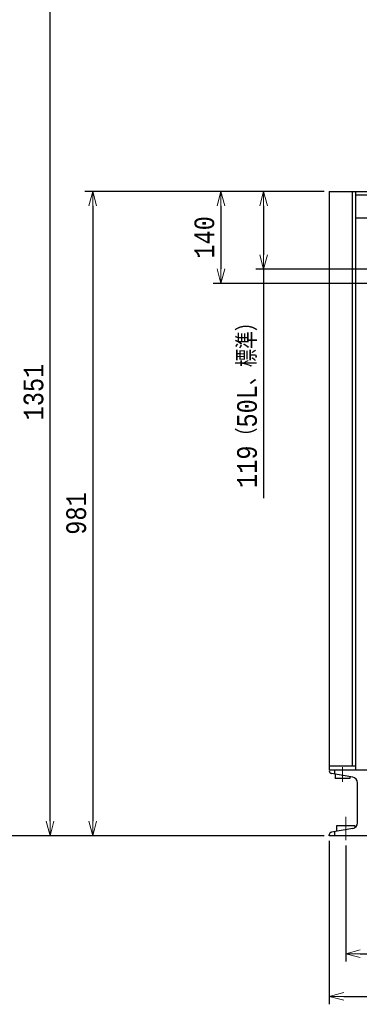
# Model space of a CAD drawing. Extents: x 0 to 8400, y 0 to 5940.
# Tile 2 of 34: x 774 to 1291, y 293 to 1792. Entities that reach past the tile are written whole.
import ezdxf

# ---------------------------------------------------------------- set-up
doc = ezdxf.new("R2010")
doc.units = 0
doc.header["$LTSCALE"] = 50
doc.header["$MEASUREMENT"] = 0
doc.linetypes.add('CENTER', pattern=[2, 1.25, -0.25, 0.25, -0.25])
doc.layers.get('0').update_dxf_attribs({"linetype": 'CONTINUOUS'})
doc.layers.get('Defpoints').update_dxf_attribs({"color": 8, "linetype": 'CONTINUOUS'})
doc.layers.add('DETAIL', color=7, linetype='CONTINUOUS')
doc.layers.add('SIZE', color=3, linetype='CONTINUOUS', lineweight=13)
doc.layers.add('SIZE_ACCES5', color=1, linetype='CONTINUOUS', lineweight=13)
doc.styles.get("Standard").update_dxf_attribs({"font": 'monotxt.shx', "width": 0.83, "bigfont": 'extfont.shx'})
doc.dimstyles.new('STDIM1', dxfattribs={"dimscale": 0, "dimtxt": 30, "dimasz": 22, "dimexe": 12, "dimexo": 8, "dimgap": 10, "dimtad": 1, "dimdec": 1, "dimdsep": 46, "dimtxsty": 'STANDARD', "dimblk": 'OPEN30', "dimcen": 0, "dimdle": 4.496, "dimclrd": 256, "dimclre": 256, "dimclrt": 256, "dimadec": 0, "dimazin": 0, "dimtfac": 1, "dimtdec": 1, "dimtmove": 0, "dimatfit": 3, "dimldrblk": 'OPEN30', "dimfxl": 1, "dimtvp": 1, "dimtolj": 1, "dimarcsym": 0})

# ---------------------------------------------------------------- blocks, each defined once
blk = doc.blocks.new('_OPEN30')
at = {"color": 0, "linetype": 'ByBlock'}
for p, q in [((-1, 0.268), (0, 0)), ((0, 0), (-1, -0.268)), ((0, 0), (-1, 0))]:
    blk.add_line(p, q, dxfattribs=at)
blk = doc.blocks.new('*D2')
at = {"layer": 'Defpoints', "color": 0}
for p in [(1270, 543.1), (1850, 543.1), (1850, 370.3)]:
    blk.add_point(p, dxfattribs=at)
at = {"layer": 'SIZE', "lineweight": -2}
for p, q in [((1270, 535.1), (1270, 358.3)), ((1850, 535.1), (1850, 358.3)), ((1292, 370.3), (1828, 370.3))]:
    blk.add_line(p, q, dxfattribs=at)
at = {"layer": 'SIZE', "lineweight": -2, "xscale": 22, "yscale": 22, "zscale": 22, "rotation": 180}
blk.add_blockref('_OPEN30', (1270, 370.3), dxfattribs=at)
at = {"layer": 'SIZE', "lineweight": -2, "xscale": 22, "yscale": 22, "zscale": 22}
blk.add_blockref('_OPEN30', (1850, 370.3), dxfattribs=at)
at = {"layer": 'SIZE', "insert": (1560, 395.3), "char_height": 30, "attachment_point": 5}
blk.add_mtext('\\A1;580', dxfattribs=at)
blk = doc.blocks.new('*D3')
at = {"layer": 'Defpoints', "color": 0}
for p in [(1245, 550), (1875, 550), (1875, 305.3)]:
    blk.add_point(p, dxfattribs=at)
at = {"layer": 'SIZE', "lineweight": -2}
for p, q in [((1245, 542), (1245, 293.3)), ((1875, 542), (1875, 293.3)), ((1267, 305.3), (1853, 305.3))]:
    blk.add_line(p, q, dxfattribs=at)
at = {"layer": 'SIZE', "lineweight": -2, "xscale": 22, "yscale": 22, "zscale": 22, "rotation": 180}
blk.add_blockref('_OPEN30', (1245, 305.3), dxfattribs=at)
at = {"layer": 'SIZE', "lineweight": -2, "xscale": 22, "yscale": 22, "zscale": 22}
blk.add_blockref('_OPEN30', (1875, 305.3), dxfattribs=at)
at = {"layer": 'SIZE', "insert": (1560, 330.3), "char_height": 30, "attachment_point": 5}
blk.add_mtext('\\A1;630', dxfattribs=at)
blk = doc.blocks.new('*D54')
at = {"layer": 'Defpoints', "color": 0}
for p in [(1245, 1531), (1145, 1412.5), (1541.7, 1412.5)]:
    blk.add_point(p, dxfattribs=at)
at = {"layer": 'SIZE_ACCES5', "lineweight": -2}
for p, q in [((1237, 1531), (1133, 1531)), ((1145, 1509), (1145, 1434.5)), ((1533.7, 1412.5), (1133, 1412.5)), ((1145, 1412.5), (1145, 1064))]:
    blk.add_line(p, q, dxfattribs=at)
at = {"layer": 'SIZE_ACCES5', "lineweight": -2, "xscale": 22, "yscale": 22, "zscale": 22}
for p, rotation in [((1145, 1531), 90), ((1145, 1412.5), 270)]:
    blk.add_blockref('_OPEN30', p, dxfattribs=dict(at, rotation=rotation))
at = {"layer": 'SIZE_ACCES5', "insert": (1120, 1212.6), "char_height": 30, "attachment_point": 5, "rotation": 90}
blk.add_mtext('\\A1;119{\\W0.83;（50L、標準）}', dxfattribs=at)
blk = doc.blocks.new('*D55')
at = {"layer": 'Defpoints', "color": 0}
for p in [(820, 1901), (1495, 1901), (1245, 550)]:
    blk.add_point(p, dxfattribs=at)
at = {"layer": 'SIZE_ACCES5', "lineweight": -2}
for p, q in [((1487, 1901), (808, 1901)), ((820, 572), (820, 1879)), ((1237, 550), (808, 550))]:
    blk.add_line(p, q, dxfattribs=at)
at = {"layer": 'SIZE_ACCES5', "lineweight": -2, "xscale": 22, "yscale": 22, "zscale": 22}
for p, rotation in [((820, 1901), 90), ((820, 550), 270)]:
    blk.add_blockref('_OPEN30', p, dxfattribs=dict(at, rotation=rotation))
at = {"layer": 'SIZE_ACCES5', "insert": (795, 1225.5), "char_height": 30, "attachment_point": 5, "rotation": 90}
blk.add_mtext('\\A1;1351', dxfattribs=at)
blk = doc.blocks.new('*D57')
at = {"layer": 'Defpoints', "color": 0}
for p in [(755, 2057), (1358, 2057), (1245, 550)]:
    blk.add_point(p, dxfattribs=at)
at = {"layer": 'SIZE_ACCES5', "lineweight": -2}
for p, q in [((1350, 2057), (743, 2057)), ((755, 572), (755, 2035)), ((1237, 550), (743, 550))]:
    blk.add_line(p, q, dxfattribs=at)
at = {"layer": 'SIZE_ACCES5', "lineweight": -2, "xscale": 22, "yscale": 22, "zscale": 22}
for p, rotation in [((755, 2057), 90), ((755, 550), 270)]:
    blk.add_blockref('_OPEN30', p, dxfattribs=dict(at, rotation=rotation))
at = {"layer": 'SIZE_ACCES5', "insert": (730, 1303.5), "char_height": 30, "attachment_point": 5, "rotation": 90}
blk.add_mtext('\\A1;1507', dxfattribs=at)
blk = doc.blocks.new('*D48')
at = {"layer": 'Defpoints', "color": 0}
for p in [(1245, 1531), (885, 550), (1245, 550)]:
    blk.add_point(p, dxfattribs=at)
at = {"layer": 'SIZE', "lineweight": -2}
for p, q in [((1237, 1531), (873, 1531)), ((885, 1509), (885, 572)), ((1237, 550), (873, 550))]:
    blk.add_line(p, q, dxfattribs=at)
at = {"layer": 'SIZE', "lineweight": -2, "xscale": 22, "yscale": 22, "zscale": 22}
for p, rotation in [((885, 1531), 90), ((885, 550), 270)]:
    blk.add_blockref('_OPEN30', p, dxfattribs=dict(at, rotation=rotation))
at = {"layer": 'SIZE', "insert": (860, 1040.5), "char_height": 30, "attachment_point": 5, "rotation": 90}
blk.add_mtext('\\A1;981', dxfattribs=at)
blk = doc.blocks.new('*D49')
at = {"layer": 'Defpoints', "color": 0}
for p in [(1245, 1531), (1080, 1391), (1391.9, 1391)]:
    blk.add_point(p, dxfattribs=at)
at = {"layer": 'SIZE', "lineweight": -2}
for p, q in [((1237, 1531), (1068, 1531)), ((1080, 1509), (1080, 1413)), ((1383.9, 1391), (1068, 1391))]:
    blk.add_line(p, q, dxfattribs=at)
at = {"layer": 'SIZE', "lineweight": -2, "xscale": 22, "yscale": 22, "zscale": 22}
for p, rotation in [((1080, 1531), 90), ((1080, 1391), 270)]:
    blk.add_blockref('_OPEN30', p, dxfattribs=dict(at, rotation=rotation))
at = {"layer": 'SIZE', "insert": (1055, 1461), "char_height": 30, "attachment_point": 5, "rotation": 90}
blk.add_mtext('\\A1;140', dxfattribs=at)

msp = doc.modelspace()

# ---------------------------------------------------------------- linework, layer by layer
at = {"layer": 'DETAIL'}
for p, q in [((1245.00032, 1530.9999), (1245.00032, 649.9999)), ((1245.00032, 1530.9999), (1702.00031, 1530.9999)), ((1280.00032, 1530.9999), (1280.00032, 655.99989)), ((1285.00032, 1530.9999), (1285.00032, 649.9999)), ((1285.00032, 1525.9999), (1702.00031, 1525.9999)), ((1285.00032, 1490.9999), (1705.50031, 1490.9999)), ((1875.00034, 649.9999), (1245.00028, 649.9999)), ((1285.00032, 655.99989), (1245.00032, 655.99989)), ((1280.6763, 638.97379), (1248.47094, 644.65246)), ((1253.00084, 649.9999), (1253.00084, 643.85391)), ((1254.0006, 643.6776), (1254.0006, 637.22632)), ((1276.00011, 637.22632), (1254.0006, 637.22632)), ((1276.00011, 639.7985), (1276.00011, 637.22632)), ((1287.70032, 569.3968), (1287.70032, 630.60301)), ((1280.67628, 561.02599), (1248.47092, 555.34731)), ((1253.00084, 556.14595), (1253.00084, 549.9999)), ((1284.0006, 564.9999), (1256.00011, 564.9999)), ((1256.00011, 564.9999), (1256.00011, 556.67478)), ((1284.0006, 564.9999), (1284.0006, 562.38168)), ((1245.00028, 549.9999), (1245.00028, 551.21107)), ((1875.00034, 549.9999), (1245.00028, 549.9999))]:
    msp.add_line(p, q, dxfattribs=at)
at = {"layer": 'DETAIL', "color": 4, "linetype": 'CENTER', "lineweight": 13}
for p, q in [((1265.00035, 654.39985), (1265.00035, 632.06177)), ((1270.00035, 578.55882), (1270.00035, 543.1316))]:
    msp.add_line(p, q, dxfattribs=at)
at = {"layer": 'DETAIL'}
for centre, radius, start, end in [((1249.20034, 648.78874), 4.2, 180.00001799, 259.99998492), ((1279.20033, 630.60301), 8.5, 0.00003666, 80.00002067), ((1249.20034, 551.21107), 4.2, 100.00003397, 180.00001799), ((1279.20033, 569.3968), 8.5, 279.99998093, 359.99998201)]:
    msp.add_arc(centre, radius, start, end, dxfattribs=at)

# ---------------------------------------------------------------- dimensions: what is measured, and where the dimension line sits
at = {"layer": 'SIZE'}
for base, p2, picture, middle in [((885.00032, 549.9999), (1245.00022, 549.9999), '*D48', (860.00032, 1040.4999)), ((1080.00032, 1390.9999), (1391.88478, 1390.9999), '*D49', (1055.00032, 1460.9999))]:
    dim = msp.add_linear_dim(base=base, p1=(1245.00031, 1530.9999), p2=p2, angle=90, dimstyle='STDIM1', override={"dimscale": 1, "dimtmove": 0}, dxfattribs=at)
    dim.commit()
    dim.dimension.update_dxf_attribs({"geometry": picture, "text_midpoint": middle})
for base, p1, p2, picture, middle in [((1875.00029, 305.29989), (1245.00022, 549.9999), (1875.00029, 549.9999), '*D3', (1560.00026, 330.29989)), ((1850.00029, 370.29989), (1270.0003, 543.1316), (1850.00029, 543.1316), '*D2', (1560.00029, 395.29989))]:
    dim = msp.add_linear_dim(base=base, p1=p1, p2=p2, dimstyle='STDIM1', override={"dimscale": 1, "dimtmove": 0}, dxfattribs=at)
    dim.commit()
    dim.dimension.update_dxf_attribs({"geometry": picture, "text_midpoint": middle})
at = {"layer": 'SIZE_ACCES5'}
for base, p2, picture, middle in [((755.00032, 2056.99985), (1358.00021, 2056.99985), '*D57', (730.00032, 1303.49988)), ((820.00032, 1900.9999), (1494.99589, 1900.9999), '*D55', (795.00032, 1225.4999))]:
    dim = msp.add_linear_dim(base=base, p1=(1245.00022, 549.9999), p2=p2, angle=90, dimstyle='STDIM1', override={"dimscale": 1, "dimtmove": 0}, dxfattribs=at)
    dim.commit()
    dim.dimension.update_dxf_attribs({"geometry": picture, "text_midpoint": middle})
dim = msp.add_linear_dim(base=(1145.00032, 1412.48035), p1=(1245.00031, 1530.9999), p2=(1541.71998, 1412.48035), angle=90, text='<>{\\W0.83;（50L、標準）}', dimstyle='STDIM1', override={"dimscale": 1, "dimdec": 0, "dimtmove": 0}, dxfattribs=at)
dim.commit()
dim.dimension.update_dxf_attribs({"geometry": '*D54', "text_midpoint": (1145.00032, 1212.56275), "dimtype": 160})

doc.saveas('drawing.dxf')
